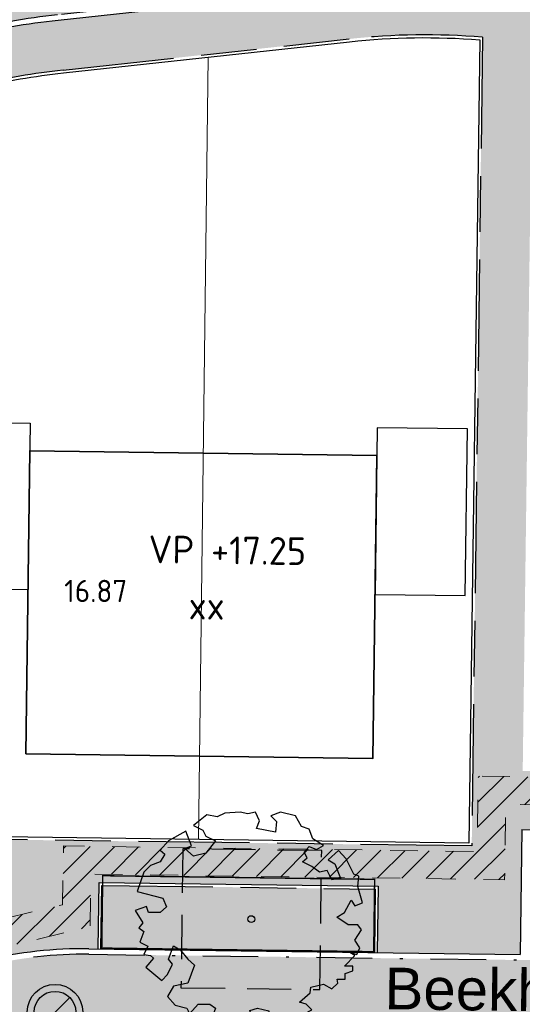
# Model space of a CAD drawing. Header units: metres. Extents: x 174255 to 175175, y 462028 to 462911.
# Tile 77 of 256: x 174560 to 174578, y 462589 to 462625. Entities that reach past the tile are written whole.
import ezdxf
from ezdxf.enums import TextEntityAlignment as Align

# ---------------------------------------------------------------- set-up
doc = ezdxf.new("R2010")
doc.units = ezdxf.units.M
for name, pattern in [('HIDDEN2', [4.762499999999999, 3.175, -1.5875]), ('HIDDENX2', [0.75, 0.5, -0.25]), ('NLCS-HIDDEN', [4, 2, -2]), ('VH-GELEIDEBAND_50X200', [8, 4, -2, 0, -2]), ('VH-OPSLUITBAND_100X200', [16, 8, -2, 4, -2])]:
    doc.linetypes.add(name, pattern=pattern)
for name, color, linetype, lineweight in [('B-ME-AL-PEIL_MAAIVELD-T20', 8, 'Continuous', 20), ('B-WE-KL-TRACE_WENSTRACE-A', 252, 'Continuous', 20), ('B-WE-KL-TRACE_WENSTRACE-G', 252, 'NLCS-HIDDEN', 20), ('B-WE-RI-DRAINAGE_PUT_DOORSPUITPUT-PP-S', 252, 'Continuous', 20), ('N-PV-KG-GRENS_PERCEEL-G', 1, 'Continuous', 20), ('N-PV-KG-GRENS_UITGEEFBAAR-GEBIED-G', 170, 'Continuous', 30), ('N-WE-GR-PLANTVAK-V', 86, 'Continuous', 25), ('N-WE-GR-WORTELDOEK-G', 147, 'HIDDENX2', 25), ('N-WE-GW-GROEIPLAATSVERBETERING_BOMENGRANULAAT-LAVA-G', 97, 'HIDDEN2', 25), ('N-WE-OG-BEBOUWING_GARAGE-G', 142, 'Continuous', 25), ('N-WE-OG-BEBOUWING_WONINGBOUW-G', 7, 'Continuous', 35), ('N-WE-OG-BEBOUWING_WONINGBOUW_HUISNUMMER-T20', 7, 'Continuous', 25), ('N-WE-OG-BEBOUWING_WONINGBOUW_VLOERPEIL-T20', 7, 'Continuous', 25), ('N-WE-OG-STRAATNAAM-T30', 7, 'Continuous', 30), ('N-WE-VH-KANTOPSLUITING_ACHTERKANTBAND-G', 50, 'Continuous', 25), ('N-WE-VH-KANTOPSLUITING_GELEIDEBAND_50-200X200-G', 210, 'VH-GELEIDEBAND_50X200', 25), ('N-WE-VH-KANTOPSLUITING_OPSLUITBAND_100X200-G', 152, 'VH-OPSLUITBAND_100X200', 25), ('N-WE-VH-VERHARDING_STRAATBAKSTEEN_DIKFORMAAT_ROOD-TROTTOIR-V', 33, 'Continuous', 25), ('N-WE-VH-VERHARDING_STRAATBAKSTEEN_DIKFORMAAT_ROOD-WATERPASSEREND-V', 55, 'Continuous', 25)]:
    doc.layers.add(name, color=color, linetype=linetype, lineweight=lineweight)
doc.layers.add('N-WE-GR-BOOM-2E-GROOTTE-S', color=7, linetype='Continuous', lineweight=25, true_color=0x00cc00)
doc.layers.add('N-WE-VH-VERHARDING_BETONSTRAATSTEEN_DUBBELKLINKERS_ROOD-V', color=7, linetype='Continuous', lineweight=18, true_color=0xff6a6a)
doc.styles.add('NLCS-ISO-M500-T20', font='NLCS-ISO.ttf', dxfattribs={"height": 1})
doc.styles.add('NLCS-ISO-M500-T30', font='NLCS-ISO.ttf', dxfattribs={"height": 1.5})

# ---------------------------------------------------------------- blocks, each defined once
blk = doc.blocks.new('SGR-BOOM_2EGROOTTE')
at = {"linetype": 'Continuous', "flags": 128}
blk.add_lwpolyline([(2.215013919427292, 2.88988874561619), (2.077170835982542, 3.233869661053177), (1.803764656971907, 3.336936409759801), (1.596449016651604, 3.714527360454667), (1.04515926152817, 3.852310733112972), (0.702298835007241, 3.714467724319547), (0.9096030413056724, 3.508311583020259), (0.873772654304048, 3.129583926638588), (0.1869037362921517, 3.26735825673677), (0.288849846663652, 3.543005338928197), (0.1510090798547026, 3.85225109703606), (-0.1235061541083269, 3.783882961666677), (-0.3991509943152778, 3.85221440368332), (-0.948188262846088, 3.817442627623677), (-1.223819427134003, 3.680724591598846), (-1.602549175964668, 3.747928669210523), (-2.084334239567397, 3.370291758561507), (-1.740332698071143, 3.198879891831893), (-1.637233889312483, 2.991596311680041), (-1.293232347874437, 2.820184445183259), (-1.637192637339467, 2.373086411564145), (-2.084260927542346, 2.271092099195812), (-2.393534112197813, 2.544470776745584), (-2.15066278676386, 2.640900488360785), (-2.358840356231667, 3.165223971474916), (-2.97844772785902, 2.82007204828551), (-3.287679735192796, 2.47606131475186), (-3.11511524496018, 2.338252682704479), (-3.287652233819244, 2.06372138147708), (-3.632753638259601, 1.92587822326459), (-3.872522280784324, 1.686077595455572), (-4.113381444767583, 0.9969608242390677), (-3.185600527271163, 0.7561175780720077), (-3.047759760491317, 0.4468718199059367), (-3.287530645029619, 0.2406858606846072), (-3.69987057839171, 0.2406583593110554), (-3.778537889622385, 0.4561493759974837), (-4.181685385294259, 0.3089760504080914), (-3.906015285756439, -0.1380806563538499), (-4.043823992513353, -0.3095246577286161), (-3.872379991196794, -0.4473333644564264), (-4.010174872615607, -0.8260678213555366), (-3.721079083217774, -0.9705916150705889), (-3.872324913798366, -1.273133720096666), (-3.63253803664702, -1.306732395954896), (-3.524403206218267, -1.401613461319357), (-3.792288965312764, -1.729721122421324), (-3.219017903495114, -2.201975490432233), (-3.011741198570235, -1.99579169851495), (-2.840331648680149, -1.617054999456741), (-2.978163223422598, -1.445629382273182), (-2.806760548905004, -0.963807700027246), (-2.56472574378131, -1.101611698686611), (-2.28906251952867, -1.445583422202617), (-2.049264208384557, -1.650616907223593), (-2.289005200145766, -2.304998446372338), (-2.80666429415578, -2.406997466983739), (-3.011688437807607, -2.786856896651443), (-2.736027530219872, -3.09609346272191), (-2.324801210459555, -3.199151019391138), (-2.273251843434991, -3.30223256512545), (-2.221702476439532, -3.405314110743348), (-1.91134998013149, -3.061303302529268), (-1.499010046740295, -3.061275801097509), (-1.292830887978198, -3.199082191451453), (-1.394774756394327, -3.508343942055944), (-1.394756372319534, -3.783984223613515), (-0.9476743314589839, -3.888159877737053), (-0.5006016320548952, -3.852274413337), (-0.3986233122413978, -4.059558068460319), (-0.1913489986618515, -3.817518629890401), (0.08316167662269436, -3.680800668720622), (-0.04827893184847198, -3.289392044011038), (0.2209496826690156, -3.198981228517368), (0.6344170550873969, -3.303159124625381), (0.7027989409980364, -3.783844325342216), (0.9437016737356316, -3.747972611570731), (1.183495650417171, -3.888017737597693), (1.70001348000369, -3.474522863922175), (1.94204589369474, -3.576471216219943), (1.906178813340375, -3.405038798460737), (2.18180990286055, -3.267200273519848), (1.975626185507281, -3.061044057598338), (1.734716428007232, -2.991589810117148), (2.113418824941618, -2.648694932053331), (2.147019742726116, -2.442522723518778), (2.594087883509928, -2.338287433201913), (2.904474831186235, -2.510822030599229), (3.109510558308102, -2.304638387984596), (3.09551412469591, -2.161506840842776), (3.385141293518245, -2.16148752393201), (3.385127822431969, -1.959509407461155), (3.660761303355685, -1.857526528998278), (3.660749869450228, -1.686091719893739), (3.351494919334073, -1.686112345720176), (3.730194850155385, -1.306241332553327), (3.48928060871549, -1.169557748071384), (3.798542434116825, -1.272622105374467), (3.901611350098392, -1.03171010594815), (3.730158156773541, -0.7560812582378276), (3.969917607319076, -0.3784604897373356), (3.832086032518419, -0.2070348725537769), (3.489216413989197, -0.2070577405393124), (3.075737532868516, 0.06967545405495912), (3.351366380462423, 0.2411286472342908), (3.592241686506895, 0.68821980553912), (3.730075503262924, 0.483179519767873), (4.00346800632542, 0.5851622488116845), (3.831994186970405, 1.170046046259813), (3.86782457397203, 1.548773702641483), (3.694144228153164, 1.617111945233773), (3.418467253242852, 2.16725363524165), (3.143174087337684, 2.473426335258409), (2.769971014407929, 2.137863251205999), (3.007259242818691, 1.99579139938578), (3.213463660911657, 1.479259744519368), (2.904213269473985, 1.410889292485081), (2.731635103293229, 1.753747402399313), (2.455999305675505, 1.686499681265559), (2.18146576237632, 1.892651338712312), (1.837464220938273, 2.064063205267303), (2.008889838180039, 2.201894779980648), (1.905791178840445, 2.406937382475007), (2.077212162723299, 2.614239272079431), (2.352859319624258, 2.511172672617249), (2.593755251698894, 2.649008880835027)], close=True, dxfattribs=at)
at = {"linetype": 'Continuous'}
blk.add_circle((0, 0), 0.1231508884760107, dxfattribs=at)
blk = doc.blocks.new('SRI-DRAIN_PUT_DOORSPUIT-SO')
at = {"lineweight": -3}
blk.add_hatch(color=256, dxfattribs=at).paths.add_polyline_path([(1.499999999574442, 0, 0.2679491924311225), (0.7499999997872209, 1.299038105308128), (-0.7499999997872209, -1.299038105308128, 0.5773502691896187)])
blk.add_line((-0.7499999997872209, -1.299038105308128), (0.7499999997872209, 1.299038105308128), dxfattribs=at)
for radius in [1.999999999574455, 1.499999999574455]:
    blk.add_circle((0, 0), radius, dxfattribs=at)

msp = doc.modelspace()

# ---------------------------------------------------------------- hatches: boundary and pattern name
at = {"layer": 'B-WE-KL-TRACE_WENSTRACE-A'}
h = msp.add_hatch(dxfattribs=at)
h.set_pattern_fill('AKL-WENSTRACE', color=256, scale=5, pattern_type=2)
h.set_pattern_definition([(45, (7009.968226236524, -5333.280170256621), (-0.4419417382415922, 0.4419417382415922), [])])
edge = h.paths.add_edge_path()
edge.add_line((174561.1605458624, 462532.0989702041), (174561.0658023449, 462524.9997435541))
edge.add_line((174561.0658023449, 462524.9997435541), (174533.2316158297, 462525.3712118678))
edge.add_line((174533.2316158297, 462525.3712118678), (174531.9525033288, 462540.8590575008))
edge.add_arc((174457.7047188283, 462534.7270267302), 74.50057251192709, 4.721271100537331, 10.37402687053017)
edge.add_line((174530.9874455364, 462548.1425875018), (174544.1329476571, 462551.271554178))
edge.add_line((174544.1329476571, 462551.271554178), (174535.9280328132, 462585.6910932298))
edge.add_line((174535.9280328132, 462585.6910932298), (174534.9558274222, 462585.456952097))
edge.add_line((174534.9558274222, 462585.456952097), (174542.9514576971, 462551.9153598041))
edge.add_line((174542.9514576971, 462551.9153598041), (174532.1318001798, 462549.3400037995))
edge.add_line((174532.1318001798, 462549.3400037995), (174514.6897295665, 462547.8994954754))
edge.add_line((174514.6897295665, 462547.8994954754), (174503.1916710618, 462543.9082026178))
edge.add_line((174503.1916710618, 462543.9082026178), (174492.5572720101, 462565.7406922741))
edge.add_line((174492.5572720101, 462565.7406922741), (174491.6423641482, 462565.3354025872))
edge.add_line((174491.6423641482, 462565.3354025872), (174502.6812554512, 462542.672487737))
edge.add_line((174502.6812554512, 462542.672487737), (174514.898133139, 462546.9133025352))
edge.add_line((174514.898133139, 462546.9133025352), (174529.9727263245, 462548.1582852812))
edge.add_arc((174457.7283650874, 462534.6297139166), 73.50013587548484, 4.721245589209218, 10.606441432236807, ccw=False)
edge.add_line((174530.9791102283, 462540.6793676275), (174532.8609677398, 462517.8933197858))
edge.add_line((174532.8609677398, 462517.8933197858), (174519.7026749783, 462516.8066007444))
edge.add_line((174519.7026749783, 462516.8066007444), (174520.5656463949, 462509.8115966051))
edge.add_line((174520.5656463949, 462509.8115966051), (174521.5581221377, 462509.9340380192))
edge.add_line((174521.5581221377, 462509.9340380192), (174520.8226348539, 462515.8956915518))
edge.add_line((174520.8226348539, 462515.8956915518), (174533.9398826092, 462516.9790207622))
edge.add_line((174533.9398826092, 462516.9790207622), (174533.3294904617, 462524.369816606))
edge.add_line((174533.3294904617, 462524.369816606), (174562.0768783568, 462523.9861609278))
edge.add_line((174562.0768783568, 462523.9861609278), (174562.1716244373, 462531.0855834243))
edge.add_line((174562.1716244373, 462531.0855834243), (174592.9443543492, 462530.6751003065))
edge.add_line((174592.9443543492, 462530.6751003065), (174593.9421617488, 462530.8117859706))
edge.add_line((174593.9421617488, 462530.8117859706), (174593.6844746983, 462531.7996495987))
edge.add_line((174593.6844746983, 462531.7996495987), (174594.3033468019, 462578.1946979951))
edge.add_line((174594.3033468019, 462578.1946979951), (174594.7134778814, 462578.9431135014))
edge.add_line((174594.7134778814, 462578.9431135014), (174594.958302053, 462597.2904152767))
edge.add_line((174594.958302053, 462597.2904152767), (174594.5584503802, 462597.2957508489))
edge.add_line((174594.5584503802, 462597.2957508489), (174594.8775345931, 462621.2165697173))
edge.add_line((174594.8775345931, 462621.2165697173), (174600.3170870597, 462627.9729559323))
edge.add_arc((174655.7627324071, 462618.2020597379), 56.3000000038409, 160.1144639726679, 170.0056796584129, ccw=False)
edge.add_line((174602.8196748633, 462637.3520638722), (174601.8793008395, 462637.6922060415))
edge.add_arc((174655.762732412, 462618.2020597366), 57.30000000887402, 160.1144639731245, 169.7474836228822)
edge.add_line((174599.3776482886, 462628.4007012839), (174593.8822257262, 462621.5749196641))
edge.add_line((174593.8822257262, 462621.5749196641), (174593.5585394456, 462597.3090971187))
edge.add_line((174593.5585394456, 462597.3090971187), (174576.797482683, 462597.5326759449))
edge.add_line((174576.797482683, 462597.5326759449), (174576.761245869, 462594.8161070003))
edge.add_line((174576.761245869, 462594.8161070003), (174561.8637666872, 462595.0148272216))
edge.add_line((174561.8637666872, 462595.0148272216), (174561.8355865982, 462592.902247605))
edge.add_line((174561.8355865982, 462592.902247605), (174520.4699462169, 462583.0442731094))
edge.add_line((174520.4699462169, 462583.0442731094), (174513.374465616, 462612.8097460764))
edge.add_line((174513.374465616, 462612.8097460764), (174505.3179127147, 462610.8895252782))
edge.add_arc((174511.4138291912, 462585.3131868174), 26.29276110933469, 103.4058786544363, 117.4871049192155)
edge.add_line((174499.2784323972, 462608.6378825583), (174483.0795162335, 462600.2105934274))
edge.add_line((174483.0795162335, 462600.2105934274), (174483.5053150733, 462599.304880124))
edge.add_line((174483.5053150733, 462599.304880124), (174499.7399512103, 462607.7507521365))
edge.add_arc((174511.413878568, 462585.3130543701), 25.29290139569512, 103.4059164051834, 117.4871426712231, ccw=False)
edge.add_line((174505.5497610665, 462609.9167733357), (174512.6335959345, 462611.6051538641))
edge.add_line((174512.6335959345, 462611.6051538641), (174519.7290700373, 462581.8397081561))
edge.add_line((174519.7290700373, 462581.8397081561), (174562.8251084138, 462592.1100591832))
edge.add_line((174562.8251084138, 462592.1100591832), (174562.8503397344, 462594.0015781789))
edge.add_line((174562.8503397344, 462594.0015781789), (174577.7478189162, 462593.8028579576))
edge.add_line((174577.7478189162, 462593.8028579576), (174577.7840557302, 462596.5194269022))
edge.add_line((174577.7840557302, 462596.5194269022), (174593.9450484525, 462596.3038524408))
edge.add_line((174593.9450484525, 462596.3038524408), (174593.7168884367, 462579.2053746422))
edge.add_line((174593.7168884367, 462579.2053746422), (174593.3068688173, 462578.4571625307))
edge.add_line((174593.3068688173, 462578.4571625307), (174592.6826168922, 462531.6784914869))
edge.add_line((174592.6826168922, 462531.6784914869), (174561.1605458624, 462532.0989702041))
at = {"layer": 'N-WE-GR-PLANTVAK-V'}
h = msp.add_hatch(color=256, dxfattribs=at)
h.dxf.hatch_style = 1
h.paths.add_polyline_path([(174573.0935970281, 462593.4649058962), (174563.2449689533, 462593.5962785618), (174563.2145157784, 462591.3132922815), (174573.0631438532, 462591.1819196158)])
at = {"layer": 'N-WE-VH-VERHARDING_BETONSTRAATSTEEN_DUBBELKLINKERS_ROOD-V'}
h = msp.add_hatch(color=256, dxfattribs=at)
h.dxf.hatch_style = 1
edge = h.paths.add_edge_path()
edge.add_line((174588.6999796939, 462624.3753946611), (174589.2478902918, 462627.9030984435))
edge.add_line((174589.2478902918, 462627.9030984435), (174579.5793820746, 462629.404777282))
edge.add_arc((174574.8722621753, 462599.0981456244), 30.67000000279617, 81.17155930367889, 96.21159540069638)
edge.add_line((174571.5537513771, 462629.5880847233), (174561.2647673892, 462628.4682364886))
edge.add_arc((174564.5832781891, 462597.9782973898), 30.67000000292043, 96.21159540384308, 103.3924775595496)
edge.add_line((174557.4794871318, 462627.8142665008), (174504.3047404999, 462615.1404524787))
edge.add_arc((174511.4138934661, 462585.3130144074), 30.6629437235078, 103.4059164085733, 117.4871545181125)
edge.add_line((174497.2614198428, 462612.5145512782), (174475.4250522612, 462601.154446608))
edge.add_line((174475.4250522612, 462601.154446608), (174477.0726744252, 462597.9873910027))
edge.add_line((174477.0726744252, 462597.9873910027), (174498.9091524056, 462609.3475531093))
edge.add_arc((174511.4138934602, 462585.313014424), 27.0929437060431, 103.4059164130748, 117.48715452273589, ccw=False)
edge.add_line((174505.1324391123, 462611.6677280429), (174558.3063711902, 462624.3413480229))
edge.add_arc((174564.5832781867, 462597.9782974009), 27.09999999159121, 96.21159540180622, 103.3924775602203, ccw=False)
edge.add_line((174561.6510433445, 462624.9191956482), (174571.9400273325, 462626.039043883))
edge.add_arc((174574.8722621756, 462599.0981456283), 27.09999999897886, 81.17155930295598, 96.21159540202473, ccw=False)
edge.add_line((174579.0314714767, 462625.8770734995), (174588.6999796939, 462624.3753946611))
at = {"layer": 'N-WE-VH-VERHARDING_STRAATBAKSTEEN_DIKFORMAAT_ROOD-TROTTOIR-V'}
h = msp.add_hatch(color=256, dxfattribs=at)
h.dxf.hatch_style = 1
edge = h.paths.add_edge_path()
edge.add_line((174593.7065013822, 462623.3954012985), (174579.0007762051, 462625.6794430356))
edge.add_arc((174574.8722621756, 462599.0981456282), 26.89999999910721, 81.17155930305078, 96.21159540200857)
edge.add_line((174571.961667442, 462625.8402180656), (174561.6726834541, 462624.7203698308))
edge.add_arc((174564.5832781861, 462597.9782974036), 26.89999998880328, 96.2115954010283, 103.392477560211)
edge.add_line((174558.352695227, 462624.1467867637), (174505.1788087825, 462611.4731776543))
edge.add_arc((174511.4138934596, 462585.3130144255), 26.89294370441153, 103.4059164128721, 117.4871545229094)
edge.add_line((174499.0014623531, 462609.1701302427), (174477.1649781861, 462597.8099649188))
edge.add_arc((174468.5022701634, 462614.4614023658), 18.76999944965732, 224.8190302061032, 297.4851577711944, ccw=False)
edge.add_arc((174444.6898391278, 462590.7989216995), 14.80000000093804, 44.81903165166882, 87.25338357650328)
edge.add_line((174445.3990424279, 462605.5819197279), (174436.0561264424, 462606.0301391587))
edge.add_line((174436.0561264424, 462606.0301391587), (174435.7143023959, 462604.2444677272))
edge.add_line((174435.7143023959, 462604.2444677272), (174445.3127879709, 462603.7839875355))
edge.add_arc((174444.689839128, 462590.7989217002), 13.00000000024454, 44.819031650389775, 87.25338358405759, ccw=False)
edge.add_arc((174468.5022701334, 462614.4614022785), 20.56999936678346, 224.8190302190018, 292.3215133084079)
edge.add_line((174476.3148284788, 462595.43277106), (174477.9487902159, 462596.1887196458))
edge.add_line((174477.9487902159, 462596.1887196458), (174499.8322549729, 462607.5733260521))
edge.add_arc((174511.413888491, 462585.3130277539), 25.09292958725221, 103.4059124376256, 117.4871505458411, ccw=False)
edge.add_line((174505.596135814, 462609.7222241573), (174512.0963212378, 462611.2714960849))
edge.add_line((174512.0963212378, 462611.2714960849), (174513.8472757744, 462611.6888186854))
edge.add_line((174513.8472757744, 462611.6888186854), (174558.7463914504, 462622.3923568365))
edge.add_arc((174564.5666386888, 462597.9764778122), 25.10000849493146, 96.21159540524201, 103.40791490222, ccw=False)
edge.add_line((174561.8508040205, 462622.9291263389), (174572.1564284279, 462624.0507857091))
edge.add_arc((174574.87172551, 462599.1349236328), 25.06338008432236, 85.23892047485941, 96.21947281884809, ccw=False)
edge.add_line((174576.9520090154, 462624.1118217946), (174578.7493025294, 462623.8969195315))
edge.add_line((174578.7493025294, 462623.8969195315), (174593.6822446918, 462621.577587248))
edge.add_line((174593.6822446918, 462621.577587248), (174593.7065013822, 462623.3954012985))
h = msp.add_hatch(color=256, dxfattribs=at)
h.dxf.hatch_style = 1
h.paths.add_polyline_path([(174593.3611130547, 462597.5117484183), (174578.4000079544, 462597.7113173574), (174578.7493025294, 462623.8969195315), (174576.952009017, 462624.1118217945), (174576.5639312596, 462595.0187568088), (174558.0606195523, 462595.265575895), (174558.749682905, 462592.3749617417), (174520.6181235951, 462583.2851771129), (174513.8472757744, 462611.6888186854), (174512.0963212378, 462611.2714960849), (174519.2197153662, 462581.3893125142), (174526.5298677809, 462583.1319260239), (174526.6420099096, 462583.2266496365), (174527.0275507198, 462582.7702125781), (174527.9172288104, 462583.3075402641, -0.05888165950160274), (174529.2834025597, 462583.8087728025), (174559.0565990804, 462590.9060945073, -0.06191659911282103), (174562.783947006, 462591.3190357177), (174563.1145246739, 462591.3146260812), (174563.1463116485, 462593.697603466), (174573.1949219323, 462593.5635632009), (174573.1631349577, 462591.180585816), (174578.3119771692, 462591.1119044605), (174578.3719981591, 462595.6115041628), (174591.7708061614, 462595.4327749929), (174593.3330933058, 462595.4119280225)])
at = {"layer": 'N-WE-VH-VERHARDING_STRAATBAKSTEEN_DIKFORMAAT_ROOD-WATERPASSEREND-V'}
h = msp.add_hatch(color=256, dxfattribs=at)
h.dxf.hatch_style = 1
edge = h.paths.add_edge_path()
edge.add_line((174591.5530851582, 462523.0927340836), (174533.8730896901, 462523.862517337))
edge.add_line((174533.8730896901, 462523.862517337), (174532.4694761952, 462540.8578549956))
edge.add_arc((174457.7239552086, 462534.6847608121), 74.99999999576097, 4.721237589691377, 13.40791368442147)
edge.add_line((174530.6797447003, 462552.0759303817), (174524.895901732, 462576.3390961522))
edge.add_arc((174530.7215817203, 462577.7773921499), 6.000603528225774, 127.8409441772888, 193.8683561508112, ccw=False)
edge.add_line((174527.0403821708, 462582.5161696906), (174527.1582366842, 462582.6154950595))
edge.add_line((174527.1582366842, 462582.6154950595), (174528.0142314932, 462583.1324794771))
edge.add_line((174528.0142314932, 462583.1324794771), (174529.329779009, 462583.6142240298))
edge.add_line((174529.329779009, 462583.6142240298), (174559.1029755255, 462590.7115457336))
edge.add_arc((174562.5812094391, 462576.1203878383), 14.99999999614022, 89.23576635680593, 103.40791368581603, ccw=False)
edge.add_line((174562.7812794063, 462591.1190535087), (174593.270382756, 462590.7123537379))
edge.add_line((174593.270382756, 462590.7123537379), (174593.1969978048, 462585.212843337))
edge.add_line((174593.1969978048, 462585.212843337), (174562.7700697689, 462585.6187137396))
edge.add_arc((174562.6366897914, 462575.619603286), 10.00000000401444, 89.23576636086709, 103.407913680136)
edge.add_line((174560.3178671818, 462585.3470418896), (174535.9552226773, 462579.5394852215))
edge.add_arc((174537.3465162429, 462573.7030220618), 5.99999999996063, 103.4079136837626, 193.4079136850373)
edge.add_line((174531.5100530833, 462572.3117284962), (174536.6099553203, 462550.9176875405))
edge.add_arc((174537.2308525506, 462550.1337955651), 0.9999999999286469, 128.381684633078, 191.0349737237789)
edge.add_arc((174457.7284996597, 462534.6297352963), 80.00000000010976, 4.7212376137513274, 11.034973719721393, ccw=False)
edge.add_line((174537.4570553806, 462541.214369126), (174538.0335241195, 462534.2343272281))
edge.add_arc((174544.0131657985, 462534.7281747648), 5.999999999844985, 184.721237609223, 269.2354177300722)
edge.add_line((174543.9331013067, 462528.7287089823), (174591.6198052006, 462528.0922611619))
edge.add_line((174591.6198052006, 462528.0922611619), (174591.5530851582, 462523.0927340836))

# ---------------------------------------------------------------- linework, layer by layer
at = {"layer": 'B-WE-KL-TRACE_WENSTRACE-G', "ltscale": 0.5, "flags": 128}
msp.add_lwpolyline([(174483.0795162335, 462600.2105934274), (174499.2784323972, 462608.6378825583, -0.0615183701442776), (174505.3179127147, 462610.8895252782), (174513.374465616, 462612.8097460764), (174520.4699462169, 462583.0442731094), (174561.8355865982, 462592.902247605), (174561.8637666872, 462595.0148272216), (174576.761245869, 462594.8161070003), (174576.797482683, 462597.5326759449), (174593.5585394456, 462597.3090971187), (174593.8822257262, 462621.5749196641), (174599.3776482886, 462628.4007012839, -0.04205674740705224), (174601.8793008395, 462637.6922060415, 0.04205674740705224)], format="xyb", dxfattribs=at)
msp.add_lwpolyline([(174561.0658049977, 462524.9997435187), (174561.1605458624, 462532.0989702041), (174592.6826168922, 462531.6784914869), (174593.3068688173, 462578.4571625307), (174593.7168884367, 462579.2053746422), (174593.9450484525, 462596.3038524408), (174577.7840557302, 462596.5194269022), (174577.7478189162, 462593.8028579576), (174562.8503397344, 462594.0015781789), (174562.8251084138, 462592.1100591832), (174535.9259936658, 462585.6996474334), (174544.1329476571, 462551.271554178), (174530.9874455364, 462548.1425875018, -0.02466980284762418), (174531.9525033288, 462540.8590575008), (174533.2316158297, 462525.3712118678)], format="xyb", close=True, dxfattribs=at)
at = {"layer": 'N-PV-KG-GRENS_PERCEEL-G'}
msp.add_lwpolyline([(174566.7232754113, 462595.2500320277), (174567.0770815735, 462623.3973614)], dxfattribs=at)
at = {"layer": 'N-PV-KG-GRENS_UITGEEFBAAR-GEBIED-G'}
msp.add_lwpolyline([(174558.6292202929, 462592.4490479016), (174520.692209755, 462583.405639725), (174513.9677381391, 462611.6147335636), (174558.7695807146, 462622.2950826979, -0.03141018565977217), (174561.8616235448, 462622.8297133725), (174572.1672484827, 462623.9513728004, -0.04701247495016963), (174576.8507717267, 462624.0197326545), (174576.4652739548, 462595.1200817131), (174557.9335735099, 462595.3672794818)], format="xyb", close=True, dxfattribs=at)
at = {"layer": 'N-WE-GR-WORTELDOEK-G', "ltscale": 2, "const_width": 0.05, "flags": 128}
msp.add_lwpolyline([(174563.2796345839, 462593.9458472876), (174573.0682679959, 462593.8152749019), (174573.0335466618, 462591.212317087), (174563.2449132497, 462591.3428894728)], close=True, dxfattribs=at)
at = {"layer": 'N-WE-GW-GROEIPLAATSVERBETERING_BOMENGRANULAAT-LAVA-G', "ltscale": 0.5}
msp.add_lwpolyline([(174566.0951940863, 462589.9163402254), (174571.094749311, 462589.8496502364), (174571.1614392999, 462594.8492054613), (174566.1618840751, 462594.9158954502)], close=True, dxfattribs=at)
at = {"layer": 'N-WE-OG-BEBOUWING_GARAGE-G'}
for points in [[(174556.0814598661, 462604.2927769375), (174554.6464923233, 462610.3124520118), (174560.6654334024, 462610.2321642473), (174560.5854054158, 462604.2326979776)], [(174573.0842934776, 462604.0659730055), (174576.3340043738, 462604.0226245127), (174576.4140323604, 462610.0220907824), (174573.1643214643, 462610.0654392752)]]:
    msp.add_lwpolyline(points, close=True, dxfattribs=at)
at = {"layer": 'N-WE-OG-BEBOUWING_WONINGBOUW-G'}
msp.add_lwpolyline([(174560.5067112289, 462598.3332228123), (174573.0055992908, 462598.1664978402), (174573.1509834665, 462609.0655282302), (174560.6520954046, 462609.2322532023)], close=True, dxfattribs=at)
at = {"layer": 'N-WE-VH-KANTOPSLUITING_ACHTERKANTBAND-G'}
for p, q in [((174578.3719981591, 462595.6115041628), (174578.3119771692, 462591.1119044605)), ((174578.3719981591, 462595.6115041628), (174591.7708061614, 462595.4327749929)), ((174563.1145246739, 462591.3146260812), (174563.1463116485, 462593.697603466)), ((174563.1463116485, 462593.697603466), (174573.1949219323, 462593.5635632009)), ((174573.1949219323, 462593.5635632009), (174573.1631349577, 462591.180585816)), ((174562.7839470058, 462591.3190357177), (174578.3119771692, 462591.1119044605))]:
    msp.add_line(p, q, dxfattribs=at)
msp.add_lwpolyline([(174597.7113367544, 462622.773384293), (174579.0007762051, 462625.6794430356, 0.06571890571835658), (174571.961667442, 462625.8402180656), (174561.6726834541, 462624.7203698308, 0.03134276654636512), (174558.352695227, 462624.1467867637), (174505.1788087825, 462611.4731776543, 0.06151842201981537), (174499.0014623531, 462609.1701302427), (174477.1649781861, 462597.8099649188)], format="xyb", dxfattribs=at)
msp.add_lwpolyline([(174558.6292202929, 462592.4490479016), (174520.692209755, 462583.405639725), (174513.9677381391, 462611.6147335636), (174558.7695807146, 462622.2950826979, -0.03141018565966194), (174561.8616235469, 462622.8297133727), (174572.1672484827, 462623.9513728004, -0.04701247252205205), (174576.850771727, 462624.0197326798), (174576.4652739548, 462595.1200817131), (174557.9335735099, 462595.3672794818)], format="xyb", close=True, dxfattribs=at)
msp.add_arc((174562.5812094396, 462576.1203878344), 15.2, 89.23576635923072, 103.407913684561, dxfattribs=at)
at = {"layer": 'N-WE-VH-KANTOPSLUITING_GELEIDEBAND_50-200X200-G', "ltscale": 0.5}
msp.add_line((174562.7812794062, 462591.1190535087), (174578.5092917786, 462590.909254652), dxfattribs=at)
msp.add_lwpolyline([(174592.6502291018, 462623.7618557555), (174579.0314714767, 462625.8770734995, 0.06571890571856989), (174571.9400273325, 462626.039043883), (174561.6510433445, 462624.9191956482, 0.03134276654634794), (174558.3063711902, 462624.3413480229), (174505.1324391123, 462611.6677280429, 0.06151842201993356), (174498.9091524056, 462609.3475531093), (174477.0726744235, 462597.9873910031)], format="xyb", dxfattribs=at)
msp.add_arc((174562.5812094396, 462576.1203878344), 15, 89.23576635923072, 103.407913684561, dxfattribs=at)
at = {"layer": 'N-WE-VH-KANTOPSLUITING_OPSLUITBAND_100X200-G', "ltscale": 0.5}
for p, q in [((174563.2145157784, 462591.3132922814), (174563.2449689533, 462593.5962785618)), ((174563.2449689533, 462593.5962785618), (174573.0935970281, 462593.4649058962)), ((174573.0935970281, 462593.4649058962), (174573.0631438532, 462591.1819196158))]:
    msp.add_line(p, q, dxfattribs=at)
msp.add_lwpolyline([(174558.749682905, 462592.3749617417), (174520.6181235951, 462583.2851771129), (174513.8472757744, 462611.6888186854), (174558.7463914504, 462622.3923568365, -0.0314101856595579), (174561.85080349, 462622.9291262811), (174572.1564284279, 462624.0507857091, -0.04794839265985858), (174576.952009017, 462624.1118217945), (174576.5639312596, 462595.0187568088), (174558.0606195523, 462595.265575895)], format="xyb", close=True, dxfattribs=at)

# ---------------------------------------------------------------- block references
at = {"layer": 'B-WE-RI-DRAINAGE_PUT_DOORSPUITPUT-PP-S', "xscale": 0.5, "yscale": 0.5, "zscale": 0.5, "rotation": 344.9920256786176}
msp.add_blockref('SRI-DRAIN_PUT_DOORSPUIT-SO', (174561.5602125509, 462589.035154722), dxfattribs=at)
at = {"layer": 'N-WE-GR-BOOM-2E-GROOTTE-S'}
msp.add_blockref('SGR-BOOM_2EGROOTTE', (174568.6283166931, 462592.3827728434), dxfattribs=at)

# ---------------------------------------------------------------- texts
at = {"layer": 'B-ME-AL-PEIL_MAAIVELD-T20', "style": 'NLCS-ISO-M500-T20'}
msp.add_text('16.87', height=0.8, dxfattribs=at).set_placement((174561.8917726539, 462603.7904869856))
at = {"layer": 'N-WE-OG-BEBOUWING_WONINGBOUW_HUISNUMMER-T20', "style": 'NLCS-ISO-M500-T20'}
msp.add_text('xx', height=0.9999999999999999, rotation=359.2384778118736, dxfattribs=at).set_placement((174567.0137710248, 462603.1636719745), align=Align.CENTER)
at = {"layer": 'N-WE-OG-BEBOUWING_WONINGBOUW_VLOERPEIL-T20', "style": 'NLCS-ISO-M500-T20'}
msp.add_text('VP +17.25', height=0.9999999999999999, rotation=359.2384778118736, dxfattribs=at).set_placement((174567.7584314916, 462605.1539167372), align=Align.CENTER)
at = {"layer": 'N-WE-OG-STRAATNAAM-T30', "insert": (174573.4176709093, 462589.1217411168), "char_height": 1.5, "width": 11.30956353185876, "attachment_point": 7, "rotation": 359.24, "style": 'NLCS-ISO-M500-T30'}
msp.add_mtext('{\\fArial|b0|i0|c0|p34;Beekhoek}', dxfattribs=at)

doc.saveas('drawing.dxf')
